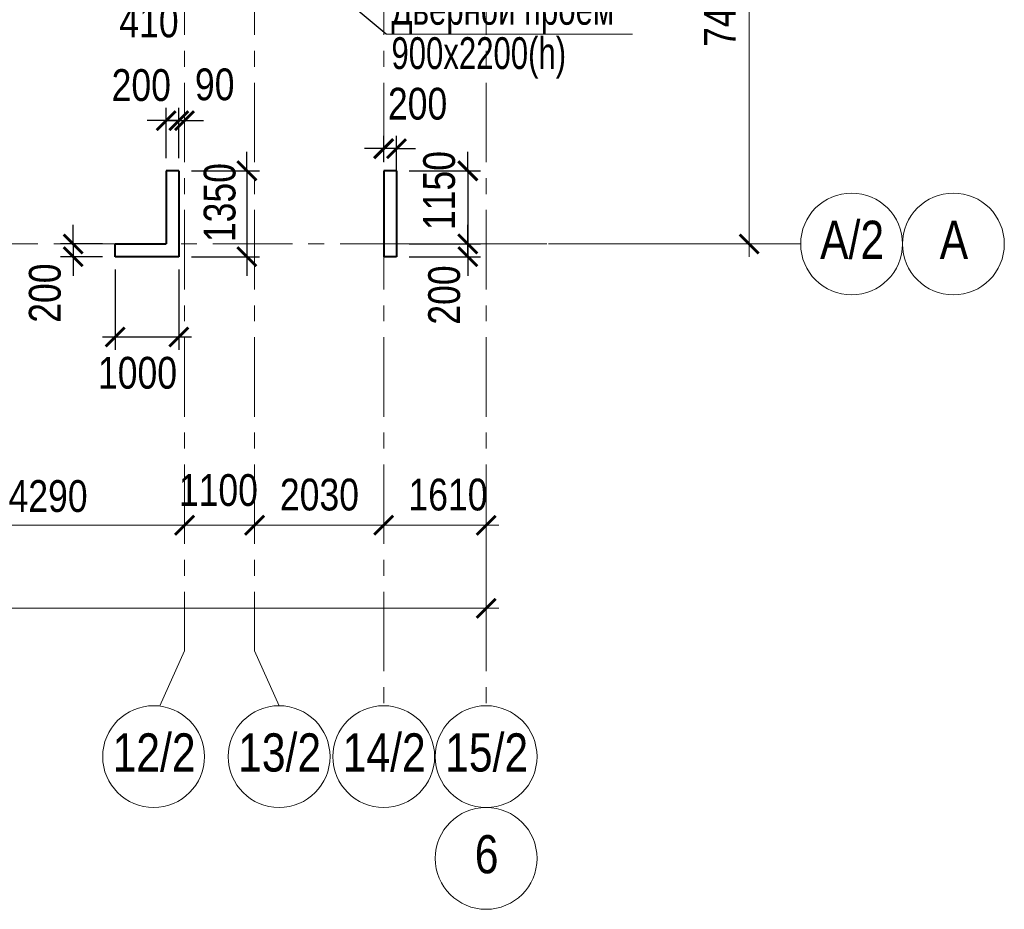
# Model space of a CAD drawing. Extents: x -8631841 to -8525813, y 4017860 to 4564755.
# Tile 37 of 112: x -8564453 to -8548978, y 4197787 to 4211770. Entities that reach past the tile are written whole.
import ezdxf
from ezdxf.enums import TextEntityAlignment as Align

# ---------------------------------------------------------------- set-up
doc = ezdxf.new("R2010")
doc.units = 0
doc.header["$LTSCALE"] = 1000
doc.header["$MEASUREMENT"] = 0
doc.linetypes.add('CENTER', pattern=[2, 1.25, -0.25, 0.25, -0.25])
doc.linetypes.add('Штрихпунктирная', pattern=[6.702778, 3.527778, -1.763889, 0, -1.411111])
for name, color, linetype, lineweight in [('-2._План подземной парковки -2 этаж_1_АР-Чертеж-Оси_Осевые размеры.АР_Ном._пера__120', 7, 'Continuous', 0), ('CК-400-Т(двери)', 7, 'Continuous', 20), ('СК-040-С(тены)', 12, 'Continuous', 40), ('СК-100-О(си)', 7, 'CENTER', 15), ('СК-100-О(си)_имя', 7, 'CENTER', 15), ('СК-110-О-РАЗМЕРЫ', 7, 'Continuous', 15), ('СК-300-Р(азмеры)', 7, 'Continuous', 20), ('СК-343-Р-КОЛОННЫ', 7, 'Continuous', 13)]:
    doc.layers.add(name, color=color, linetype=linetype, lineweight=lineweight)
doc.styles.add('RUSS', font='arial.ttf', dxfattribs={"width": 0.8})
doc.dimstyles.new('100-200', dxfattribs={"dimscale": 0, "dimtxt": 500, "dimasz": 300, "dimexe": 200, "dimexo": 200, "dimgap": 200, "dimtad": 1, "dimdec": 0, "dimzin": 0, "dimdsep": 46, "dimtxsty": 'RUSS', "dimblk": 'ARCHTICK', "dimcen": 0.096, "dimdle": 200, "dimclrd": 7, "dimclre": 7, "dimclrt": 256, "dimadec": 0, "dimazin": 0, "dimtfac": 1, "dimtdec": 0, "dimtmove": 2, "dimatfit": 3, "dimldrblk": 'OBLIQUE', "dimfxl": 1, "dimtolj": 1, "dimtzin": 0, "dimarcsym": 0})

# ---------------------------------------------------------------- blocks, each defined once
blk = doc.blocks.new('_ArchTick')
at = {"color": 0, "linetype": 'ByBlock', "const_width": 0.15}
blk.add_lwpolyline([(-0.5, -0.5), (0.5, 0.5)], dxfattribs=at)
blk = doc.blocks.new('*D145')
at = {"layer": 'Defpoints', "color": 0, "transparency": 16777216}
for p in [(-7420, -3370), (-3130, -3370), (-3130, -4421)]:
    blk.add_point(p, dxfattribs=at)
at = {"layer": 'СК-110-О-РАЗМЕРЫ', "color": 7, "lineweight": -2, "transparency": 16777216}
for p, q in [((-7420, -3570), (-7420, -4621)), ((-3130, -3570), (-3130, -4621)), ((-7620, -4421), (-2930, -4421))]:
    blk.add_line(p, q, dxfattribs=at)
at = {"layer": 'СК-110-О-РАЗМЕРЫ', "color": 7, "lineweight": -2, "transparency": 16777216, "xscale": 300, "yscale": 300, "zscale": 300, "rotation": 180}
blk.add_blockref('_ArchTick', (-7420, -4421), dxfattribs=at)
at = {"layer": 'СК-110-О-РАЗМЕРЫ', "color": 7, "lineweight": -2, "transparency": 16777216, "xscale": 300, "yscale": 300, "zscale": 300}
blk.add_blockref('_ArchTick', (-3130, -4421), dxfattribs=at)
at = {"layer": 'СК-110-О-РАЗМЕРЫ', "transparency": 16777216, "insert": (-5275, -3965), "char_height": 500, "attachment_point": 5, "style": 'RUSS'}
blk.add_mtext('\\A1;4290', dxfattribs=at)
blk = doc.blocks.new('_Oblique')
at = {"color": 0, "linetype": 'ByBlock', "lineweight": -2}
blk.add_line((-0.5, -0.5), (0.5, 0.5), dxfattribs=at)
blk = doc.blocks.new('*D146')
at = {"layer": 'Defpoints', "color": 0, "transparency": 16777216}
for p in [(-3130, -4421), (-2030, -4421), (-2030, -4421)]:
    blk.add_point(p, dxfattribs=at)
at = {"layer": 'СК-300-Р(азмеры)', "color": 7, "lineweight": -2, "transparency": 16777216}
blk.add_line((-3330, -4421), (-1830, -4421), dxfattribs=at)
at = {"layer": 'СК-300-Р(азмеры)', "color": 7, "lineweight": -2, "transparency": 16777216, "xscale": 300, "yscale": 300, "zscale": 300, "rotation": 180}
blk.add_blockref('_ArchTick', (-3130, -4421), dxfattribs=at)
at = {"layer": 'СК-300-Р(азмеры)', "color": 7, "lineweight": -2, "transparency": 16777216, "xscale": 300, "yscale": 300, "zscale": 300}
blk.add_blockref('_ArchTick', (-2030, -4421), dxfattribs=at)
at = {"layer": 'СК-300-Р(азмеры)', "transparency": 16777216, "insert": (-2598, -3871), "char_height": 500, "attachment_point": 5, "style": 'RUSS'}
blk.add_mtext('\\A1;1100', dxfattribs=at)
blk = doc.blocks.new('*D147')
at = {"layer": 'Defpoints', "color": 0, "transparency": 16777216}
for p in [(-2030, -4421), (-2030, -4421), (0, -4421)]:
    blk.add_point(p, dxfattribs=at)
at = {"layer": 'СК-300-Р(азмеры)', "color": 7, "lineweight": -2, "transparency": 16777216}
blk.add_line((200, -4421), (-2230, -4421), dxfattribs=at)
at = {"layer": 'СК-300-Р(азмеры)', "color": 7, "lineweight": -2, "transparency": 16777216, "xscale": 300, "yscale": 300, "zscale": 300, "rotation": 180}
blk.add_blockref('_ArchTick', (-2030, -4421), dxfattribs=at)
at = {"layer": 'СК-300-Р(азмеры)', "color": 7, "lineweight": -2, "transparency": 16777216, "xscale": 300, "yscale": 300, "zscale": 300}
blk.add_blockref('_ArchTick', (0, -4421), dxfattribs=at)
at = {"layer": 'СК-300-Р(азмеры)', "transparency": 16777216, "insert": (-1010, -3942), "char_height": 500, "attachment_point": 5, "style": 'RUSS'}
blk.add_mtext('\\A1;2030', dxfattribs=at)
blk = doc.blocks.new('*D148')
at = {"layer": 'Defpoints', "color": 0, "transparency": 16777216}
for p in [(0, -4421), (1610, -4421), (1610, -4421)]:
    blk.add_point(p, dxfattribs=at)
at = {"layer": 'СК-300-Р(азмеры)', "color": 7, "lineweight": -2, "transparency": 16777216}
blk.add_line((-200, -4421), (1810, -4421), dxfattribs=at)
at = {"layer": 'СК-300-Р(азмеры)', "color": 7, "lineweight": -2, "transparency": 16777216, "xscale": 300, "yscale": 300, "zscale": 300, "rotation": 180}
blk.add_blockref('_ArchTick', (0, -4421), dxfattribs=at)
at = {"layer": 'СК-300-Р(азмеры)', "color": 7, "lineweight": -2, "transparency": 16777216, "xscale": 300, "yscale": 300, "zscale": 300}
blk.add_blockref('_ArchTick', (1610, -4421), dxfattribs=at)
at = {"layer": 'СК-300-Р(азмеры)', "transparency": 16777216, "insert": (1010, -3942), "char_height": 500, "attachment_point": 5, "style": 'RUSS'}
blk.add_mtext('\\A1;1610', dxfattribs=at)
blk = doc.blocks.new('*D149')
at = {"layer": 'Defpoints', "color": 0, "transparency": 16777216}
for p in [(2391, 7435), (5744, 7435), (2391, 0)]:
    blk.add_point(p, dxfattribs=at)
at = {"layer": 'СК-300-Р(азмеры)', "color": 7, "lineweight": -2, "transparency": 16777216}
for p, q in [((5744, -200), (5744, 7635)), ((2591, 7435), (5944, 7435)), ((2591, 0), (5944, 0))]:
    blk.add_line(p, q, dxfattribs=at)
at = {"layer": 'СК-300-Р(азмеры)', "color": 7, "lineweight": -2, "transparency": 16777216, "xscale": 300, "yscale": 300, "zscale": 300}
for p, rotation in [((5744, 7435), 90), ((5744, 0), 270)]:
    blk.add_blockref('_ArchTick', p, dxfattribs=dict(at, rotation=rotation))
at = {"layer": 'СК-300-Р(азмеры)', "transparency": 16777216, "insert": (5288, 3718), "char_height": 500, "attachment_point": 5, "rotation": 90, "style": 'RUSS'}
blk.add_mtext('\\A1;7435', dxfattribs=at)
blk = doc.blocks.new('*D152')
at = {"layer": 'Defpoints', "color": 0, "transparency": 16777216}
for p in [(-21750, -3521), (1610, -3521), (-21750, -5726)]:
    blk.add_point(p, dxfattribs=at)
at = {"layer": 'СК-110-О-РАЗМЕРЫ', "color": 7, "lineweight": -2, "transparency": 16777216}
for p, q in [((-21750, -3721), (-21750, -5926)), ((1610, -3721), (1610, -5926)), ((1810, -5726), (-21950, -5726))]:
    blk.add_line(p, q, dxfattribs=at)
at = {"layer": 'СК-110-О-РАЗМЕРЫ', "color": 7, "lineweight": -2, "transparency": 16777216, "xscale": 300, "yscale": 300, "zscale": 300, "rotation": 180}
blk.add_blockref('_ArchTick', (-21750, -5726), dxfattribs=at)
at = {"layer": 'СК-110-О-РАЗМЕРЫ', "color": 7, "lineweight": -2, "transparency": 16777216, "xscale": 300, "yscale": 300, "zscale": 300}
blk.add_blockref('_ArchTick', (1610, -5726), dxfattribs=at)
at = {"layer": 'СК-110-О-РАЗМЕРЫ', "transparency": 16777216, "insert": (-10070, -5271), "char_height": 500, "attachment_point": 5, "style": 'RUSS'}
blk.add_mtext('\\A1;23360', dxfattribs=at)
blk = doc.blocks.new('*D725')
at = {"layer": 'Defpoints', "color": 0, "transparency": 16777216}
for p in [(-8562952, 4208245), (-8563612, 4208045), (-8562952, 4208045)]:
    blk.add_point(p, dxfattribs=at)
at = {"layer": 'СК-110-О-РАЗМЕРЫ', "color": 7, "lineweight": -2, "transparency": 16777216}
for p, q in [((-8563612, 4208245), (-8563612, 4208545)), ((-8563152, 4208245), (-8563812, 4208245)), ((-8563612, 4208245), (-8563612, 4208045)), ((-8563152, 4208045), (-8563812, 4208045)), ((-8563612, 4208045), (-8563612, 4207745))]:
    blk.add_line(p, q, dxfattribs=at)
at = {"layer": 'СК-110-О-РАЗМЕРЫ', "color": 7, "lineweight": -2, "transparency": 16777216, "xscale": 300, "yscale": 300, "zscale": 300}
for p, rotation in [((-8563612, 4208245), 270), ((-8563612, 4208045), 90)]:
    blk.add_blockref('_ArchTick', p, dxfattribs=dict(at, rotation=rotation))
at = {"layer": 'СК-110-О-РАЗМЕРЫ', "transparency": 16777216, "insert": (-8564055, 4207472), "char_height": 500, "attachment_point": 5, "rotation": 90, "style": 'RUSS'}
blk.add_mtext('\\A1;200', dxfattribs=at)
blk = doc.blocks.new('*D796')
at = {"layer": 'Defpoints', "color": 0, "transparency": 16777216}
for p in [(-8558532, 4209395), (-8558532, 4208245), (-8557410, 4208245)]:
    blk.add_point(p, dxfattribs=at)
at = {"layer": 'СК-343-Р-КОЛОННЫ', "color": 7, "lineweight": -2, "transparency": 16777216}
for p, q in [((-8557410, 4209395), (-8557410, 4209695)), ((-8558332, 4209395), (-8557210, 4209395)), ((-8557410, 4209395), (-8557410, 4208245)), ((-8558332, 4208245), (-8557210, 4208245)), ((-8557410, 4208245), (-8557410, 4207945))]:
    blk.add_line(p, q, dxfattribs=at)
at = {"layer": 'СК-343-Р-КОЛОННЫ', "color": 7, "lineweight": -2, "transparency": 16777216, "xscale": 300, "yscale": 300, "zscale": 300}
for p, rotation in [((-8557410, 4209395), 270), ((-8557410, 4208245), 90)]:
    blk.add_blockref('_ArchTick', p, dxfattribs=dict(at, rotation=rotation))
at = {"layer": 'СК-343-Р-КОЛОННЫ', "transparency": 16777216, "insert": (-8557858, 4209084), "char_height": 500, "attachment_point": 5, "rotation": 90, "style": 'RUSS'}
blk.add_mtext('\\A1;1150', dxfattribs=at)
blk = doc.blocks.new('*D797')
at = {"layer": 'Defpoints', "color": 0, "transparency": 16777216}
for p in [(-8558532, 4208245), (-8557410, 4208245), (-8558532, 4208045)]:
    blk.add_point(p, dxfattribs=at)
at = {"layer": 'СК-343-Р-КОЛОННЫ', "color": 7, "lineweight": -2, "transparency": 16777216}
for p, q in [((-8557410, 4208245), (-8557410, 4208545)), ((-8558332, 4208245), (-8557210, 4208245)), ((-8557410, 4208045), (-8557410, 4208245)), ((-8558332, 4208045), (-8557210, 4208045)), ((-8557410, 4208045), (-8557410, 4207745))]:
    blk.add_line(p, q, dxfattribs=at)
at = {"layer": 'СК-343-Р-КОЛОННЫ', "color": 7, "lineweight": -2, "transparency": 16777216, "xscale": 300, "yscale": 300, "zscale": 300}
for p, rotation in [((-8557410, 4208245), 270), ((-8557410, 4208045), 90)]:
    blk.add_blockref('_ArchTick', p, dxfattribs=dict(at, rotation=rotation))
at = {"layer": 'СК-343-Р-КОЛОННЫ', "transparency": 16777216, "insert": (-8557779, 4207442), "char_height": 500, "attachment_point": 5, "rotation": 90, "style": 'RUSS'}
blk.add_mtext('\\A1;200', dxfattribs=at)
blk = doc.blocks.new('*D798')
at = {"layer": 'Defpoints', "color": 0, "transparency": 16777216}
for p in [(-8558732, 4209743), (-8558732, 4209337), (-8558532, 4208645)]:
    blk.add_point(p, dxfattribs=at)
at = {"layer": 'СК-343-Р-КОЛОННЫ', "color": 7, "lineweight": -2, "transparency": 16777216}
for p, q in [((-8558732, 4209537), (-8558732, 4209943)), ((-8558532, 4208845), (-8558532, 4209943)), ((-8558732, 4209743), (-8559032, 4209743)), ((-8558532, 4209743), (-8558732, 4209743)), ((-8558532, 4209743), (-8558232, 4209743))]:
    blk.add_line(p, q, dxfattribs=at)
at = {"layer": 'СК-343-Р-КОЛОННЫ', "color": 7, "lineweight": -2, "transparency": 16777216, "xscale": 300, "yscale": 300, "zscale": 300}
blk.add_blockref('_ArchTick', (-8558732, 4209743), dxfattribs=at)
at = {"layer": 'СК-343-Р-КОЛОННЫ', "color": 7, "lineweight": -2, "transparency": 16777216, "xscale": 300, "yscale": 300, "zscale": 300, "rotation": 180}
blk.add_blockref('_ArchTick', (-8558532, 4209743), dxfattribs=at)
at = {"layer": 'СК-343-Р-КОЛОННЫ', "transparency": 16777216, "insert": (-8558199, 4210446), "char_height": 500, "attachment_point": 5, "style": 'RUSS'}
blk.add_mtext('\\A1;200', dxfattribs=at)
blk = doc.blocks.new('*D842')
at = {"layer": 'Defpoints', "color": 0, "transparency": 16777216}
for p in [(-8562952, 4208045), (-8561952, 4208045), (-8561952, 4206783)]:
    blk.add_point(p, dxfattribs=at)
at = {"layer": 'СК-343-Р-КОЛОННЫ', "color": 7, "lineweight": -2, "transparency": 16777216}
for p, q in [((-8562952, 4207845), (-8562952, 4206583)), ((-8561952, 4207845), (-8561952, 4206583)), ((-8563152, 4206783), (-8561752, 4206783))]:
    blk.add_line(p, q, dxfattribs=at)
at = {"layer": 'СК-343-Р-КОЛОННЫ', "color": 7, "lineweight": -2, "transparency": 16777216, "xscale": 300, "yscale": 300, "zscale": 300, "rotation": 180}
blk.add_blockref('_ArchTick', (-8562952, 4206783), dxfattribs=at)
at = {"layer": 'СК-343-Р-КОЛОННЫ', "color": 7, "lineweight": -2, "transparency": 16777216, "xscale": 300, "yscale": 300, "zscale": 300}
blk.add_blockref('_ArchTick', (-8561952, 4206783), dxfattribs=at)
at = {"layer": 'СК-343-Р-КОЛОННЫ', "transparency": 16777216, "insert": (-8562601, 4206217), "char_height": 500, "attachment_point": 5, "style": 'RUSS'}
blk.add_mtext('\\A1;1000', dxfattribs=at)
blk = doc.blocks.new('*D864')
at = {"layer": 'Defpoints', "color": 0, "transparency": 16777216}
for p in [(-8562272, 4213535), (-8561862, 4212560), (-8561862, 4212245)]:
    blk.add_point(p, dxfattribs=at)
at = {"layer": 'СК-343-Р-КОЛОННЫ', "color": 7, "lineweight": -2, "transparency": 16777216}
for p, q in [((-8562272, 4213335), (-8562272, 4212045)), ((-8562472, 4212245), (-8561662, 4212245)), ((-8561862, 4212360), (-8561862, 4212045))]:
    blk.add_line(p, q, dxfattribs=at)
at = {"layer": 'СК-343-Р-КОЛОННЫ', "color": 7, "lineweight": -2, "transparency": 16777216, "xscale": 300, "yscale": 300, "zscale": 300, "rotation": 180}
blk.add_blockref('_ArchTick', (-8562272, 4212245), dxfattribs=at)
at = {"layer": 'СК-343-Р-КОЛОННЫ', "color": 7, "lineweight": -2, "transparency": 16777216, "xscale": 300, "yscale": 300, "zscale": 300}
blk.add_blockref('_ArchTick', (-8561862, 4212245), dxfattribs=at)
at = {"layer": 'СК-343-Р-КОЛОННЫ', "transparency": 16777216, "insert": (-8562421, 4211739), "char_height": 500, "attachment_point": 5, "style": 'RUSS'}
blk.add_mtext('\\A1;410', dxfattribs=at)
blk = doc.blocks.new('19')
at = {"layer": 'СК-040-С(тены)'}
for p, q in [((40700, 1150), (40500, 1150)), ((40500, 1150), (40500, 0)), ((40700, 1150), (40700, -200)), ((43920, 1150), (43920, -200)), ((44120, 1150), (43920, 1150)), ((44120, 1150), (44120, -200)), ((39700, -200), (39700, 0)), ((39700, 0), (40500, 0)), ((40700, -200), (39700, -200)), ((44120, -200), (43920, -200))]:
    blk.add_line(p, q, dxfattribs=at)
blk = doc.blocks.new('*D878')
at = {"layer": 'Defpoints', "color": 0, "transparency": 16777216}
for p in [(-8561952, 4210183), (-8562152, 4209395), (-8561952, 4209395)]:
    blk.add_point(p, dxfattribs=at)
at = {"layer": 'СК-343-Р-КОЛОННЫ', "color": 7, "lineweight": -2, "transparency": 16777216}
for p, q in [((-8562152, 4209595), (-8562152, 4210383)), ((-8561952, 4209595), (-8561952, 4210383)), ((-8562152, 4210183), (-8562452, 4210183)), ((-8562152, 4210183), (-8561952, 4210183)), ((-8561952, 4210183), (-8561652, 4210183))]:
    blk.add_line(p, q, dxfattribs=at)
at = {"layer": 'СК-343-Р-КОЛОННЫ', "color": 7, "lineweight": -2, "transparency": 16777216, "xscale": 300, "yscale": 300, "zscale": 300}
blk.add_blockref('_ArchTick', (-8562152, 4210183), dxfattribs=at)
at = {"layer": 'СК-343-Р-КОЛОННЫ', "color": 7, "lineweight": -2, "transparency": 16777216, "xscale": 300, "yscale": 300, "zscale": 300, "rotation": 180}
blk.add_blockref('_ArchTick', (-8561952, 4210183), dxfattribs=at)
at = {"layer": 'СК-343-Р-КОЛОННЫ', "transparency": 16777216, "insert": (-8562542, 4210739), "char_height": 500, "attachment_point": 5, "style": 'RUSS'}
blk.add_mtext('\\A1;200', dxfattribs=at)
blk = doc.blocks.new('*D879')
at = {"layer": 'Defpoints', "color": 0, "transparency": 16777216}
for p in [(-8561862, 4210183), (-8561862, 4210183), (-8561952, 4209395)]:
    blk.add_point(p, dxfattribs=at)
at = {"layer": 'СК-343-Р-КОЛОННЫ', "color": 7, "lineweight": -2, "transparency": 16777216}
for p, q in [((-8561952, 4209595), (-8561952, 4210383)), ((-8561952, 4210183), (-8562252, 4210183)), ((-8561952, 4210183), (-8561862, 4210183)), ((-8561862, 4210183), (-8561562, 4210183))]:
    blk.add_line(p, q, dxfattribs=at)
at = {"layer": 'СК-343-Р-КОЛОННЫ', "color": 7, "lineweight": -2, "transparency": 16777216, "xscale": 300, "yscale": 300, "zscale": 300}
blk.add_blockref('_ArchTick', (-8561952, 4210183), dxfattribs=at)
at = {"layer": 'СК-343-Р-КОЛОННЫ', "color": 7, "lineweight": -2, "transparency": 16777216, "xscale": 300, "yscale": 300, "zscale": 300, "rotation": 180}
blk.add_blockref('_ArchTick', (-8561862, 4210183), dxfattribs=at)
at = {"layer": 'СК-343-Р-КОЛОННЫ', "transparency": 16777216, "insert": (-8561388, 4210750), "char_height": 500, "attachment_point": 5, "style": 'RUSS'}
blk.add_mtext('\\A1;90', dxfattribs=at)
blk = doc.blocks.new('*D880')
at = {"layer": 'Defpoints', "color": 0, "transparency": 16777216}
for p in [(-8561952, 4209395), (-8561952, 4208045), (-8560882, 4208045)]:
    blk.add_point(p, dxfattribs=at)
at = {"layer": 'СК-343-Р-КОЛОННЫ', "color": 7, "lineweight": -2, "transparency": 16777216}
for p, q in [((-8560882, 4209395), (-8560882, 4209695)), ((-8561752, 4209395), (-8560682, 4209395)), ((-8560882, 4209395), (-8560882, 4208045)), ((-8561752, 4208045), (-8560682, 4208045)), ((-8560882, 4208045), (-8560882, 4207745))]:
    blk.add_line(p, q, dxfattribs=at)
at = {"layer": 'СК-343-Р-КОЛОННЫ', "color": 7, "lineweight": -2, "transparency": 16777216, "xscale": 300, "yscale": 300, "zscale": 300}
for p, rotation in [((-8560882, 4209395), 270), ((-8560882, 4208045), 90)]:
    blk.add_blockref('_ArchTick', p, dxfattribs=dict(at, rotation=rotation))
at = {"layer": 'СК-343-Р-КОЛОННЫ', "transparency": 16777216, "insert": (-8561308, 4208895), "char_height": 500, "attachment_point": 5, "rotation": 90, "style": 'RUSS'}
blk.add_mtext('\\A1;1350', dxfattribs=at)
blk = doc.blocks.new('оси')
at = {"layer": '-2._План подземной парковки -2 этаж_1_АР-Чертеж-Оси_Осевые размеры.АР_Ном._пера__120', "color": 7, "linetype": 'Штрихпунктирная', "lineweight": 0}
blk.add_line((4937.3, 0), (5937.3, 0), dxfattribs=at)
at = {"layer": 'СК-100-О(си)'}
for p, q in [((-3130, 18534.9), (-3130, -6395.3)), ((-2030, 18534.9), (-2030, -6395.3)), ((0, 18534.9), (0, -7257.5)), ((1610, 18534.9), (1610, -7257.5)), ((-46685.3, 0), (6554.2, 0))]:
    blk.add_line(p, q, dxfattribs=at)
at = {"layer": 'СК-100-О(си)', "ltscale": 1000}
for p, q in [((-3516.3, -7257.5), (-3130, -6395.3)), ((-1643.7, -7257.5), (-2030, -6395.3))]:
    blk.add_line(p, q, dxfattribs=at)
at = {"layer": 'СК-100-О(си)', "linetype": 'Continuous'}
for centre in [(7354.2, 0), (8954.2, 0), (-3616.3, -8057.5), (-1643.7, -8057.5), (0, -8057.5), (1610, -8057.5), (1610, -9657.5)]:
    blk.add_circle(centre, 800, dxfattribs=at)
at = {"layer": 'СК-100-О(си)_имя', "style": 'RUSS', "width": 0.8}
for s, p in [('А/2', (7362.1, 65.7)), ('А', (8962.1, 65.7)), ('12/2', (-3608.5, -7991.8)), ('13/2', (-1635.9, -7991.8)), ('14/2', (7.8, -7991.8)), ('15/2', (1617.8, -7991.8)), ('6', (1617.8, -9591.8))]:
    blk.add_text(s, height=600, dxfattribs=at).set_placement(p, align=Align.MIDDLE_CENTER)
at = {"layer": 'СК-110-О-РАЗМЕРЫ'}
dim = blk.add_linear_dim(base=(-3130, -4420.6), p1=(-7420, -3369.7), p2=(-3130, -3369.7), dimstyle='100-200', override={"dimscale": 1}, dxfattribs=at)
dim.commit()
dim.dimension.update_dxf_attribs({"geometry": '*D145', "text_midpoint": (-5275, -3965.3)})
dim = blk.add_linear_dim(base=(-21750, -5726.1), p1=(1610, -3520.6), p2=(-21750, -3520.6), angle=180, dimstyle='100-200', override={"dimscale": 1}, dxfattribs=at)
dim.commit()
dim.dimension.update_dxf_attribs({"geometry": '*D152', "text_midpoint": (-10070, -5270.7)})
at = {"layer": 'СК-300-Р(азмеры)'}
dim = blk.add_linear_dim(base=(5743.5, 7435), p1=(2391.1, 0), p2=(2391.1, 7435), angle=90, dimstyle='100-200', override={"dimscale": 1}, dxfattribs=at)
dim.commit()
dim.dimension.update_dxf_attribs({"geometry": '*D149', "text_midpoint": (5288.1, 3717.5)})
for base, p1, p2, picture, middle in [((-2030, -4420.6), (-3130, -4420.6), (-2030, -4420.6), '*D146', (-2598.4, -3871.4)), ((1610, -4420.6), (0, -4420.6), (1610, -4420.6), '*D148', (1010.3, -3941.9))]:
    dim = blk.add_linear_dim(base=base, p1=p1, p2=p2, dimstyle='100-200', override={"dimscale": 1}, dxfattribs=at)
    dim.commit()
    dim.dimension.update_dxf_attribs({"geometry": picture, "text_midpoint": middle, "dimtype": 160})
dim = blk.add_linear_dim(base=(-2030, -4420.6), p1=(0, -4420.6), p2=(-2030, -4420.6), angle=180, dimstyle='100-200', override={"dimscale": 1}, dxfattribs=at)
dim.commit()
dim.dimension.update_dxf_attribs({"geometry": '*D147', "text_midpoint": (-1010.3, -3941.9), "dimtype": 160})
blk = doc.blocks.new('A$C858fb3ef')
at = {"layer": 'СК-300-Р(азмеры)'}
blk.add_blockref('оси', (0, 0), dxfattribs=at)
blk = doc.blocks.new('A$C573b34c5')
blk.add_blockref('A$C858fb3ef', (0, 0))

msp = doc.modelspace()

# ---------------------------------------------------------------- linework, layer by layer
msp.add_line((-8558693.3, 4211545), (-8561187, 4213618.2))
at = {"layer": 'CК-400-Т(двери)', "color": 7}
msp.add_lwpolyline([(-8558693.3, 4211545), (-8554819.5, 4211545), (-8554819.5, 4211545)], dxfattribs=at)

# ---------------------------------------------------------------- block references
at = {"layer": 'СК-300-Р(азмеры)'}
msp.add_blockref('A$C573b34c5', (-8558731.8, 4208244.6), dxfattribs=at)
at = {"layer": 'СК-343-Р-КОЛОННЫ'}
msp.add_blockref('19', (-8602652.1, 4208244.6), dxfattribs=at)

# ---------------------------------------------------------------- texts
at = {"layer": 'CК-400-Т(двери)', "color": 7, "insert": (-8558610, 4212190.8), "char_height": 500, "width": 4535.799, "attachment_point": 1, "line_spacing_factor": 0.835689, "style": 'RUSS'}
msp.add_mtext('{\\W0.7;Дверной проем\\P900х2200(h)}', dxfattribs=at)

# ---------------------------------------------------------------- dimensions: what is measured, and where the dimension line sits
at = {"layer": 'СК-110-О-РАЗМЕРЫ'}
dim = msp.add_linear_dim(base=(-8563612.1, 4208045), p1=(-8562951.9, 4208245), p2=(-8562951.9, 4208045), angle=90, dimstyle='100-200', override={"dimscale": 1}, dxfattribs=at)
dim.commit()
dim.dimension.update_dxf_attribs({"geometry": '*D725', "text_midpoint": (-8564054.8, 4207471.6), "dimtype": 160})
at = {"layer": 'СК-343-Р-КОЛОННЫ'}
for base, p1, p2, picture, middle in [((-8561861.8, 4212244.9), (-8562271.9, 4213535), (-8561861.8, 4212560.2), '*D864', (-8562421.3, 4211738.6)), ((-8561951.9, 4210183.2), (-8562151.9, 4209395), (-8561951.9, 4209395), '*D878', (-8562542.2, 4210738.9)), ((-8561861.8, 4210183.2), (-8561951.9, 4209395), (-8561861.8, 4210183.2), '*D879', (-8561387.8, 4210749.5)), ((-8558731.8, 4209743), (-8558531.9, 4208645), (-8558731.8, 4209337.4), '*D798', (-8558198.6, 4210445.8)), ((-8561951.9, 4206783), (-8562951.9, 4208045), (-8561951.9, 4208045), '*D842', (-8562601.5, 4206217.1))]:
    dim = msp.add_linear_dim(base=base, p1=p1, p2=p2, dimstyle='100-200', override={"dimscale": 1}, dxfattribs=at)
    dim.commit()
    dim.dimension.update_dxf_attribs({"geometry": picture, "text_midpoint": middle, "dimtype": 160})
for base, p1, p2, picture, middle in [((-8557410.3756, 4208244.6266), (-8558531.9374, 4209395.0849), (-8558531.9243, 4208244.6266), '*D796', (-8557858.2917, 4209084.3455)), ((-8560882.4, 4208045), (-8561951.9, 4209395), (-8561951.9, 4208045), '*D880', (-8561307.9, 4208895.4)), ((-8557410.4, 4208244.6), (-8558531.9, 4208045), (-8558531.9, 4208244.6), '*D797', (-8557779.3, 4207442.2))]:
    dim = msp.add_linear_dim(base=base, p1=p1, p2=p2, angle=90, dimstyle='100-200', override={"dimscale": 1}, dxfattribs=at)
    dim.commit()
    dim.dimension.update_dxf_attribs({"geometry": picture, "text_midpoint": middle, "dimtype": 160})

doc.saveas('drawing.dxf')
